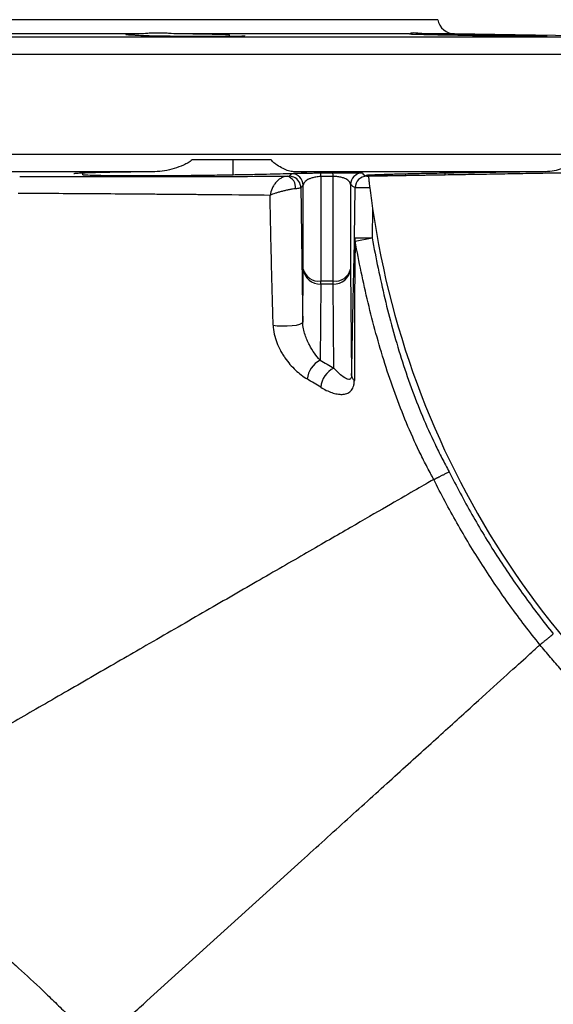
# Model space of a CAD drawing. Header units: millimetres. Extents: x 2544 to 3602, y 2373 to 3826.
# Tile 7 of 8: x 3054 to 3237, y 3489 to 3826. Entities that reach past the tile are written whole.
import ezdxf

# ---------------------------------------------------------------- set-up
doc = ezdxf.new("R2010")
doc.units = ezdxf.units.MM
doc.header["$LTSCALE"] = 2

msp = doc.modelspace()

# ---------------------------------------------------------------- linework, layer by layer
at = {"color": 7, "linetype": 'Continuous', "lineweight": 25}
for p, q in [((3197.08, 3826.24), (3039.08, 3826.24)), ((3094.8, 3821.38), (2983.35, 3821.38)), ((3187.39, 3821.38), (3108.58, 3821.38)), ((3125.67, 3820.6), (3125.67, 3821.02)), ((3187.43, 3821.41), (3187.39, 3821.38)), ((3262.18, 3820.34), (3202.86, 3821.38)), ((3139.94, 3778.24), (3112.89, 3778.24)), ((3126.89, 3773.12), (3126.89, 3778.24)), ((3100.1, 3774.14), (2978.05, 3774.14)), ((3075.46, 3773.12), (3075.46, 3773.66)), ((3233.97, 3774.14), (3147.67, 3774.14)), ((3173.31, 3772.59), (3262.18, 3774.14)), ((3199.65, 3773.12), (3199.65, 3773.64)), ((3150.97, 3740.74), (3150.97, 3769.48)), ((3156.97, 3772.46), (3156.97, 3736.72)), ((3161.18, 3736.72), (3161.18, 3772.5)), ((3167.18, 3769.75), (3167.18, 3740.74)), ((3168.58, 3751.51), (3168.79, 3768.65)), ((3174.7, 3761.57), (3174.58, 3751.44)), ((3168.58, 3751.51), (3174.58, 3751.44)), ((3168.76, 3750.38), (3174.58, 3751.44)), ((3150.79, 3722.52), (3150.97, 3740.74)), ((3167.18, 3740.74), (3167.55, 3704.3)), ((3156.97, 3735.61), (3156.71, 3709.55)), ((3156.97, 3736.72), (3161.18, 3736.72)), ((3156.97, 3735.61), (3156.97, 3736.72)), ((3161.18, 3735.61), (3156.97, 3735.61)), ((3161.18, 3735.61), (3161.18, 3736.72)), ((3161.47, 3706.86), (3161.18, 3735.61)), ((3097.4, 3490), (3150.42, 3538.02))]:
    msp.add_line(p, q, dxfattribs=at)
at = {"color": 8, "linetype": 'Continuous', "lineweight": 25}
for p, q in [((2815.97, 3820.34), (3262.18, 3820.34)), ((3202.86, 3821.38), (3193.09, 3821.38)), ((3268.08, 3814.35), (2810.08, 3814.35)), ((2810.08, 3780.14), (3268.08, 3780.14))]:
    msp.add_line(p, q, dxfattribs=at)
at = {"color": 7, "linetype": 'Continuous', "lineweight": 25, "flags": 128}
msp.add_lwpolyline([(3140.64, 3721.54), (3142.05, 3721.36), (3143.7, 3721.28), (3145.43, 3721.29), (3147.12, 3721.39), (3148.6, 3721.59), (3149.77, 3721.86), (3150.52, 3722.18), (3150.79, 3722.52)], dxfattribs=at)
at = {"color": 7, "linetype": 'Continuous', "lineweight": 25}
for centre, radius, start, end in [((3202.97, 3827.38), 6, 190.9274, 269), ((3146.97, 3769.43), 4, 0.6946, 90.5788), ((3135.52, 3772.4), 21.45, 0.157, 3.5551), ((3140.22, 3772.44), 20.96, 0.1595, 3.6366), ((3171.18, 3769.7), 4, 90.6772, 179.307), ((3144.61, 3768.96), 3.71, 349.3453, 76.8508), ((3146.14, 3768.59), 4, 0.6908, 66.5233), ((3172.79, 3768.61), 4, 90.9924, 179.3181), ((3468.62, 3804.24), 297, 188.2605, 239.0691), ((3172.29, 3751.51), 3.7, 179.992, 197.7615), ((3156.19, 3742.03), 5.37, 193.9568, 278.3834), ((3156.62, 3741.28), 5.67, 185.4545, 273.5341), ((3161.96, 3742.03), 5.37, 261.6166, 346.0432), ((3161.53, 3741.28), 5.67, 266.4659, 354.5455), ((3160.72, 3702.11), 8.45, 118.3471, 173.3145), ((3165.18, 3699.46), 8.28, 116.6026, 174.2644), ((3169.84, 3704.46), 2.3, 184.081, 233.5466)]:
    msp.add_arc(centre, radius, start, end, dxfattribs=at)
at = {"color": 8, "linetype": 'Continuous', "lineweight": 25}
msp.add_arc((3146.14, 3768.59), 4, 66.523, 90.787, dxfattribs=at)
at = {"color": 7, "linetype": 'Continuous', "lineweight": 25}
for points, knots in [([(3094.8, 3821.38), (3093.41, 3821.36), (3092.31, 3821.34), (3090.67, 3821.29), (3090.18, 3821.26), (3090.02, 3821.23)], [0, 0, 0, 0, 0.5, 0.5, 1, 1, 1, 1]), ([(3090.14, 3821.2), (3090.17, 3821.18), (3090.24, 3821.11), (3092.1, 3821.05), (3093.17, 3821.02)], [0, 0, 0, 0, 0.426219, 1, 1, 1, 1]), ([(3093.17, 3821.02), (3093.27, 3820.99), (3093.53, 3820.93), (3095.88, 3820.83), (3100.23, 3820.73), (3105.95, 3820.64), (3112.37, 3820.59), (3118.77, 3820.57), (3124.44, 3820.58), (3128.64, 3820.63), (3130.98, 3820.69), (3130.93, 3820.75), (3130.92, 3820.77)], [0, 0, 0, 0, 0.072438, 0.179995, 0.287554, 0.395105, 0.502644, 0.610168, 0.717684, 0.825199, 0.93272, 1, 1, 1, 1]), ([(3108.58, 3821.38), (3107.29, 3821.39), (3106.01, 3821.48), (3104.12, 3821.59), (3103.49, 3821.62), (3102.26, 3821.67), (3101.65, 3821.68), (3100.48, 3821.68), (3099.9, 3821.67), (3098.78, 3821.62), (3098.23, 3821.59), (3096.64, 3821.48), (3095.68, 3821.39), (3094.8, 3821.38)], [0, 0, 0, 0, 0.25, 0.25, 0.375, 0.375, 0.5, 0.5, 0.625, 0.625, 0.75, 0.75, 1, 1, 1, 1]), ([(3125.67, 3821.02), (3125.31, 3821.05), (3124.61, 3821.08), (3122.58, 3821.16), (3121.29, 3821.19), (3118.96, 3821.24), (3118.13, 3821.26), (3116.4, 3821.29), (3115.48, 3821.3), (3112.62, 3821.34), (3110.63, 3821.36), (3108.58, 3821.38)], [0, 0, 0, 0, 0.25, 0.25, 0.5, 0.5, 0.625, 0.625, 0.75, 0.75, 1, 1, 1, 1]), ([(3187.39, 3821.38), (3187.42, 3821.37), (3187.54, 3821.36), (3187.95, 3821.34), (3188.24, 3821.33), (3188.99, 3821.3), (3189.44, 3821.29), (3190.49, 3821.26), (3191.09, 3821.24), (3192.44, 3821.21), (3193.16, 3821.19), (3194.73, 3821.16), (3195.57, 3821.14), (3198.25, 3821.08), (3200.15, 3821.05), (3202.17, 3821.02)], [0, 0, 0, 0, 0.125, 0.125, 0.25, 0.25, 0.375, 0.375, 0.5, 0.5, 0.625, 0.625, 0.75, 0.75, 1, 1, 1, 1]), ([(3193.09, 3821.38), (3192.37, 3821.39), (3191.72, 3821.44), (3190.53, 3821.56), (3190, 3821.62), (3189.07, 3821.69), (3188.68, 3821.69), (3188.04, 3821.65), (3187.8, 3821.6), (3187.64, 3821.54)], [0, 0, 0, 0, 0.25, 0.25, 0.5, 0.5, 0.75, 0.75, 1, 1, 1, 1]), ([(3215.63, 3821.02), (3213.95, 3821.05), (3212.11, 3821.08), (3208.14, 3821.16), (3206.12, 3821.19), (3203.05, 3821.24), (3202.04, 3821.26), (3200.08, 3821.29), (3199.11, 3821.3), (3196.29, 3821.34), (3194.59, 3821.36), (3193.09, 3821.38)], [0, 0, 0, 0, 0.25, 0.25, 0.5, 0.5, 0.625, 0.625, 0.75, 0.75, 1, 1, 1, 1]), ([(3202.17, 3821.02), (3203.28, 3820.99), (3204.51, 3820.96), (3206.5, 3820.92), (3207.2, 3820.91), (3208.63, 3820.88), (3209.35, 3820.87), (3210.83, 3820.84), (3211.58, 3820.83), (3213.11, 3820.8), (3213.9, 3820.79), (3216.22, 3820.75), (3217.76, 3820.73), (3220.05, 3820.7), (3220.81, 3820.69), (3222.28, 3820.67), (3222.99, 3820.66), (3224.39, 3820.64), (3225.07, 3820.64), (3226.39, 3820.62), (3227.02, 3820.61), (3228.21, 3820.6), (3228.78, 3820.6), (3229.84, 3820.59), (3230.35, 3820.59), (3231.74, 3820.58), (3232.5, 3820.57), (3233.39, 3820.57), (3233.64, 3820.57), (3234.06, 3820.58), (3234.22, 3820.58), (3234.44, 3820.59), (3234.51, 3820.59), (3234.55, 3820.6), (3234.52, 3820.6), (3234.3, 3820.62), (3233.96, 3820.63), (3232.91, 3820.67), (3232.22, 3820.69), (3230.94, 3820.72), (3230.46, 3820.73), (3229.45, 3820.75), (3228.91, 3820.77), (3227.77, 3820.79), (3227.17, 3820.8), (3225.9, 3820.83), (3225.23, 3820.84), (3223.18, 3820.88), (3221.75, 3820.91), (3219.48, 3820.95), (3218.71, 3820.96), (3217.18, 3820.99), (3216.41, 3821), (3215.63, 3821.02)], [0, 0, 0, 0, 0.0625, 0.0625, 0.09375, 0.09375, 0.125, 0.125, 0.15625, 0.15625, 0.1875, 0.1875, 0.25, 0.25, 0.28125, 0.28125, 0.3125, 0.3125, 0.34375, 0.34375, 0.375, 0.375, 0.40625, 0.40625, 0.4375, 0.4375, 0.5, 0.5, 0.53125, 0.53125, 0.5625, 0.5625, 0.59375, 0.59375, 0.625, 0.625, 0.6875, 0.6875, 0.75, 0.75, 0.78125, 0.78125, 0.8125, 0.8125, 0.84375, 0.84375, 0.875, 0.875, 0.9375, 0.9375, 0.96875, 0.96875, 1, 1, 1, 1]), ([(3112.89, 3778.24), (3112.45, 3777.85), (3111.98, 3777.52), (3110.99, 3776.93), (3110.47, 3776.66), (3108.9, 3775.94), (3107.83, 3775.55), (3105.65, 3774.89), (3104.54, 3774.63), (3102.32, 3774.26), (3101.21, 3774.15), (3100.1, 3774.14)], [0, 0, 0, 0, 0.125, 0.125, 0.25, 0.25, 0.5, 0.5, 0.75, 0.75, 1, 1, 1, 1]), ([(3147.67, 3774.14), (3147.14, 3774.15), (3146.56, 3774.26), (3145.66, 3774.54), (3145.34, 3774.65), (3144.7, 3774.9), (3144.37, 3775.05), (3143.37, 3775.54), (3142.68, 3775.94), (3141.63, 3776.66), (3141.28, 3776.93), (3140.59, 3777.52), (3140.25, 3777.85), (3139.94, 3778.24)], [0, 0, 0, 0, 0.25, 0.25, 0.375, 0.375, 0.5, 0.5, 0.75, 0.75, 0.875, 0.875, 1, 1, 1, 1]), ([(3244.32, 3778.24), (3244.02, 3777.85), (3243.69, 3777.52), (3242.98, 3776.93), (3242.6, 3776.66), (3241.43, 3775.94), (3240.59, 3775.55), (3238.85, 3774.89), (3237.92, 3774.63), (3235.99, 3774.26), (3235, 3774.15), (3233.97, 3774.14)], [0, 0, 0, 0, 0.125, 0.125, 0.25, 0.25, 0.5, 0.5, 0.75, 0.75, 1, 1, 1, 1]), ([(3100.1, 3774.14), (3098.2, 3774.12), (3094.41, 3774.08), (3089, 3774), (3083.97, 3773.91), (3079.56, 3773.81), (3076.08, 3773.69), (3073.65, 3773.58), (3072.32, 3773.47), (3072.3, 3773.41), (3072.29, 3773.38)], [0, 0, 0, 0, 0.1196838, 0.2393677, 0.3727694, 0.5061712, 0.6395885, 0.7730059, 0.9064362, 1, 1, 1, 1]), ([(3075.46, 3773.12), (3075.94, 3773.07), (3076.76, 3773.03), (3078.18, 3772.98), (3078.48, 3772.98), (3079.13, 3772.96), (3079.48, 3772.95), (3080.57, 3772.92), (3082.15, 3772.89), (3084.01, 3772.87), (3085.5, 3772.85), (3086.01, 3772.85), (3087.07, 3772.84), (3087.61, 3772.84), (3090.37, 3772.82), (3092.75, 3772.81), (3096.61, 3772.81), (3097.92, 3772.81), (3100.57, 3772.82), (3101.92, 3772.82), (3103.96, 3772.84), (3104.65, 3772.84), (3106.03, 3772.85), (3106.73, 3772.85), (3108.81, 3772.87), (3110.18, 3772.88), (3112.92, 3772.91), (3114.27, 3772.92), (3116.96, 3772.96), (3118.3, 3772.98), (3122.17, 3773.03), (3124.61, 3773.07), (3126.89, 3773.12)], [0, 0, 0, 0, 0.125, 0.125, 0.15625, 0.15625, 0.1875, 0.1875, 0.25, 0.3125, 0.3125, 0.34375, 0.34375, 0.375, 0.375, 0.5, 0.5, 0.5625, 0.5625, 0.625, 0.625, 0.65625, 0.65625, 0.6875, 0.6875, 0.75, 0.75, 0.8125, 0.8125, 0.875, 0.875, 1, 1, 1, 1]), ([(3126.89, 3773.12), (3128.94, 3773.15), (3133.04, 3773.22), (3138.5, 3773.33), (3143.22, 3773.45), (3147.07, 3773.56), (3149.9, 3773.68), (3151.75, 3773.79), (3152.03, 3773.86), (3152.16, 3773.89)], [0, 0, 0, 0, 0.142846, 0.285692, 0.428549, 0.571406, 0.714271, 0.857137, 1, 1, 1, 1]), ([(3146.93, 3773.43), (3146.94, 3773.44), (3147, 3773.46), (3147.21, 3773.48), (3147.36, 3773.49), (3147.97, 3773.53), (3148.56, 3773.56), (3149.8, 3773.6), (3150.27, 3773.61), (3151.06, 3773.63), (3151.33, 3773.64), (3151.92, 3773.65), (3152.23, 3773.66), (3152.88, 3773.67), (3153.21, 3773.68), (3153.91, 3773.69), (3154.27, 3773.7), (3155.38, 3773.71), (3156.14, 3773.72), (3156.93, 3773.73)], [0, 0, 0, 0, 0.125, 0.125, 0.25, 0.25, 0.5, 0.5, 0.625, 0.625, 0.6875, 0.6875, 0.75, 0.75, 0.8125, 0.8125, 0.875, 0.875, 1, 1, 1, 1]), ([(3152.13, 3773.9), (3152.05, 3773.93), (3151.89, 3773.99), (3150.36, 3774.07), (3148.57, 3774.12), (3147.67, 3774.14)], [0, 0, 0, 0, 0.325232, 0.662616, 1, 1, 1, 1]), ([(3161.14, 3773.77), (3161.53, 3773.78), (3161.92, 3773.78), (3162.69, 3773.79), (3163.07, 3773.79), (3164.18, 3773.8), (3164.87, 3773.8), (3166.17, 3773.8), (3166.75, 3773.8), (3167.81, 3773.8), (3168.28, 3773.8), (3169.11, 3773.79), (3169.46, 3773.78), (3170.06, 3773.77), (3170.31, 3773.76), (3170.91, 3773.74), (3171.11, 3773.72), (3171.13, 3773.7)], [0, 0, 0, 0, 0.0625, 0.0625, 0.125, 0.125, 0.25, 0.25, 0.375, 0.375, 0.5, 0.5, 0.625, 0.625, 0.75, 0.75, 1, 1, 1, 1]), ([(3172.44, 3772.85), (3172.56, 3772.84), (3172.83, 3772.83), (3173.66, 3772.81), (3174.23, 3772.81), (3175.65, 3772.81), (3176.5, 3772.81), (3178.45, 3772.83), (3179.55, 3772.84), (3181.4, 3772.86), (3182.04, 3772.86), (3183.37, 3772.88), (3184.06, 3772.89), (3186.2, 3772.91), (3187.71, 3772.94), (3190.13, 3772.97), (3190.96, 3772.98), (3192.63, 3773.01), (3193.48, 3773.02), (3196.06, 3773.06), (3197.83, 3773.09), (3199.65, 3773.12)], [0, 0, 0, 0, 0.125, 0.125, 0.25, 0.25, 0.375, 0.375, 0.5, 0.5, 0.5625, 0.5625, 0.625, 0.625, 0.75, 0.75, 0.8125, 0.8125, 0.875, 0.875, 1, 1, 1, 1]), ([(3178.35, 3773.12), (3177.36, 3773.09), (3175.37, 3773.03), (3173.48, 3772.96), (3172.46, 3772.9), (3172.48, 3772.87), (3172.49, 3772.87)], [0, 0, 0, 0, 0.276065, 0.552129, 0.828208, 1, 1, 1, 1]), ([(3233.97, 3774.14), (3232.74, 3774.13), (3231.48, 3774.11), (3229.53, 3774.09), (3228.88, 3774.08), (3227.55, 3774.06), (3226.88, 3774.06), (3223.5, 3774.01), (3220.76, 3773.98), (3216.6, 3773.92), (3215.21, 3773.9), (3212.4, 3773.86), (3211.01, 3773.83), (3206.88, 3773.77), (3204.19, 3773.72), (3200.91, 3773.66), (3200.26, 3773.65), (3198.98, 3773.63), (3198.34, 3773.61), (3196.47, 3773.58), (3195.26, 3773.55), (3192.92, 3773.51), (3191.79, 3773.48), (3189.6, 3773.43), (3188.54, 3773.41), (3185.55, 3773.34), (3183.78, 3773.29), (3181.47, 3773.22), (3180.75, 3773.2), (3179.45, 3773.16), (3178.86, 3773.14), (3178.35, 3773.12)], [0, 0, 0, 0, 0.0625, 0.0625, 0.09375, 0.09375, 0.125, 0.125, 0.25, 0.25, 0.3125, 0.3125, 0.375, 0.375, 0.5, 0.5, 0.53125, 0.53125, 0.5625, 0.5625, 0.625, 0.625, 0.6875, 0.6875, 0.75, 0.75, 0.875, 0.875, 0.9375, 0.9375, 1, 1, 1, 1]), ([(3199.65, 3773.12), (3202.2, 3773.16), (3204.85, 3773.2), (3208.29, 3773.26), (3208.98, 3773.27), (3210.37, 3773.29), (3211.06, 3773.3), (3213.14, 3773.34), (3214.52, 3773.36), (3217.3, 3773.41), (3218.69, 3773.43), (3221.47, 3773.48), (3222.86, 3773.51), (3226.95, 3773.58), (3229.58, 3773.63), (3233.38, 3773.7), (3234.64, 3773.72), (3237.05, 3773.77), (3238.21, 3773.79), (3240.44, 3773.83), (3241.51, 3773.86), (3243.05, 3773.89), (3243.55, 3773.9), (3244.54, 3773.92), (3245.02, 3773.93), (3247.34, 3773.98), (3248.96, 3774.01), (3251.01, 3774.06), (3251.64, 3774.08), (3252.76, 3774.11), (3253.25, 3774.13), (3253.67, 3774.14)], [0, 0, 0, 0, 0.125, 0.125, 0.15625, 0.15625, 0.1875, 0.1875, 0.25, 0.25, 0.3125, 0.3125, 0.375, 0.375, 0.5, 0.5, 0.5625, 0.5625, 0.625, 0.625, 0.6875, 0.6875, 0.71875, 0.71875, 0.75, 0.75, 0.875, 0.875, 0.9375, 0.9375, 1, 1, 1, 1]), ([(3053.78, 3772.51), (3056.01, 3772.51), (3058.24, 3772.51), (3062.65, 3772.51), (3064.85, 3772.51), (3071.38, 3772.52), (3075.68, 3772.52), (3084.15, 3772.52), (3088.33, 3772.53), (3094.51, 3772.53), (3096.56, 3772.53), (3100.61, 3772.54), (3102.62, 3772.54), (3108.53, 3772.54), (3112.36, 3772.54), (3117.92, 3772.55), (3119.75, 3772.55), (3123.34, 3772.55), (3125.1, 3772.55), (3133.67, 3772.56), (3139.89, 3772.56), (3145.46, 3772.57)], [0, 0, 0, 0, 0.0625, 0.0625, 0.125, 0.125, 0.25, 0.25, 0.375, 0.375, 0.4375, 0.4375, 0.5, 0.5, 0.625, 0.625, 0.6875, 0.6875, 0.75, 0.75, 1, 1, 1, 1]), ([(3145.46, 3772.57), (3145.13, 3772.56), (3144.81, 3772.51), (3144.14, 3772.32), (3143.8, 3772.18), (3143.15, 3771.82), (3142.83, 3771.6), (3142.22, 3771.11), (3141.92, 3770.82), (3141.38, 3770.2), (3141.13, 3769.87), (3140.68, 3769.17), (3140.47, 3768.8), (3139.94, 3767.65), (3139.7, 3766.84), (3139.57, 3766.04)], [0, 0, 0, 0, 0.125, 0.125, 0.25, 0.25, 0.375, 0.375, 0.5, 0.5, 0.625, 0.625, 0.75, 0.75, 1, 1, 1, 1]), ([(3145.46, 3772.57), (3145.66, 3772.57), (3145.81, 3772.58), (3146.03, 3772.59), (3146.08, 3772.59), (3146.09, 3772.59)], [0, 0, 0, 0, 0.5, 0.5, 1, 1, 1, 1]), ([(3156.97, 3772.46), (3156.68, 3772.45), (3156.4, 3772.44), (3155.84, 3772.39), (3155.57, 3772.36), (3154.81, 3772.24), (3154.38, 3772.13), (3153.6, 3771.9), (3153.27, 3771.78), (3152.69, 3771.52), (3152.44, 3771.38), (3151.79, 3770.96), (3151.49, 3770.67), (3151.09, 3770.08), (3150.98, 3769.78), (3150.97, 3769.48)], [0, 0, 0, 0, 0.0625, 0.0625, 0.125, 0.125, 0.25, 0.25, 0.375, 0.375, 0.5, 0.5, 0.75, 0.75, 1, 1, 1, 1]), ([(3167.18, 3769.75), (3167.17, 3770.04), (3167.07, 3770.33), (3166.67, 3770.9), (3166.37, 3771.18), (3165.73, 3771.58), (3165.48, 3771.71), (3164.89, 3771.95), (3164.56, 3772.07), (3163.98, 3772.22), (3163.77, 3772.27), (3163.32, 3772.35), (3163.08, 3772.39), (3162.58, 3772.45), (3162.31, 3772.47), (3161.75, 3772.5), (3161.47, 3772.51), (3161.18, 3772.5)], [0, 0, 0, 0, 0.25, 0.25, 0.5, 0.5, 0.625, 0.625, 0.75, 0.75, 0.8125, 0.8125, 0.875, 0.875, 0.9375, 0.9375, 1, 1, 1, 1]), ([(3172.72, 3772.61), (3172.72, 3772.6), (3172.77, 3772.6), (3172.98, 3772.61), (3173.12, 3772.61), (3173.31, 3772.61)], [0, 0, 0, 0, 0.5, 0.5, 1, 1, 1, 1]), ([(3173.31, 3772.61), (3173.31, 3772.61), (3173.32, 3772.54), (3173.34, 3772.28), (3173.36, 3772.17), (3173.39, 3771.9), (3173.4, 3771.74), (3173.44, 3771.37), (3173.47, 3771.17), (3173.52, 3770.74), (3173.54, 3770.49), (3173.63, 3769.75), (3173.69, 3769.2), (3173.76, 3768.64)], [0, 0, 0, 0, 0.25, 0.25, 0.375, 0.375, 0.5, 0.5, 0.625, 0.625, 0.75, 0.75, 1, 1, 1, 1]), ([(3139.57, 3766.04), (3134.22, 3766.1), (3128.28, 3766.15), (3120.14, 3766.22), (3118.47, 3766.24), (3115.09, 3766.27), (3113.37, 3766.28), (3108.13, 3766.32), (3104.53, 3766.35), (3098.96, 3766.4), (3097.08, 3766.41), (3093.27, 3766.44), (3091.36, 3766.45), (3085.57, 3766.5), (3081.66, 3766.53), (3069.77, 3766.61), (3061.64, 3766.66), (3053.29, 3766.71)], [0, 0, 0, 0, 0.25, 0.25, 0.3125, 0.3125, 0.375, 0.375, 0.5, 0.5, 0.5625, 0.5625, 0.625, 0.625, 0.75, 0.75, 1, 1, 1, 1]), ([(3148.26, 3768.27), (3147.95, 3768.25), (3147.62, 3768.21), (3146.9, 3768.1), (3146.52, 3768.04), (3145.73, 3767.89), (3145.32, 3767.81), (3144.51, 3767.62), (3144.1, 3767.52), (3143.29, 3767.31), (3142.89, 3767.2), (3142.13, 3766.98), (3141.76, 3766.86), (3140.7, 3766.51), (3140.07, 3766.27), (3139.57, 3766.04)], [0, 0, 0, 0, 0.125, 0.125, 0.25, 0.25, 0.375, 0.375, 0.5, 0.5, 0.625, 0.625, 0.75, 0.75, 1, 1, 1, 1]), ([(3140.64, 3721.54), (3140.44, 3728.92), (3140.25, 3736.32), (3139.89, 3751.15), (3139.73, 3758.58), (3139.57, 3766.04)], [0, 0, 0, 0, 0.5, 0.5, 1, 1, 1, 1]), ([(3150.14, 3768.64), (3150.14, 3768.61), (3150.09, 3768.58), (3149.92, 3768.51), (3149.8, 3768.48), (3149.48, 3768.42), (3149.28, 3768.38), (3148.82, 3768.33), (3148.55, 3768.3), (3148.26, 3768.27)], [0, 0, 0, 0, 0.25, 0.25, 0.5, 0.5, 0.75, 0.75, 1, 1, 1, 1]), ([(3150.14, 3768.64), (3150.25, 3760.9), (3150.35, 3753.19), (3150.57, 3737.82), (3150.68, 3730.16), (3150.79, 3722.52)], [0, 0, 0, 0, 0.5, 0.5, 1, 1, 1, 1]), ([(3173.76, 3768.64), (3173.07, 3768.64), (3172.42, 3768.64), (3171.51, 3768.64), (3171.22, 3768.64), (3170.69, 3768.65), (3170.45, 3768.65), (3169.77, 3768.65), (3169.41, 3768.65), (3168.92, 3768.65), (3168.79, 3768.65), (3168.79, 3768.65)], [0, 0, 0, 0, 0.25, 0.25, 0.375, 0.375, 0.5, 0.5, 0.75, 0.75, 1, 1, 1, 1]), ([(3167.55, 3704.3), (3167.64, 3708.56), (3167.72, 3712.77), (3167.89, 3721.1), (3167.98, 3725.22), (3168.1, 3731.26), (3168.15, 3733.26), (3168.23, 3737.18), (3168.28, 3739.11), (3168.36, 3742.87), (3168.41, 3744.71), (3168.49, 3748.25), (3168.54, 3749.94), (3168.58, 3751.51)], [0, 0, 0, 0, 0.25, 0.25, 0.5, 0.5, 0.625, 0.625, 0.75, 0.75, 0.875, 0.875, 1, 1, 1, 1]), ([(3168.76, 3750.38), (3168.73, 3748.77), (3168.71, 3747.04), (3168.67, 3743.43), (3168.65, 3741.57), (3168.61, 3737.74), (3168.59, 3735.79), (3168.56, 3731.82), (3168.55, 3729.8), (3168.52, 3723.69), (3168.5, 3719.54), (3168.48, 3711.14), (3168.47, 3706.9), (3168.48, 3702.62)], [0, 0, 0, 0, 0.125, 0.125, 0.25, 0.25, 0.375, 0.375, 0.5, 0.5, 0.75, 0.75, 1, 1, 1, 1]), ([(3195.7, 3668.67), (3195.49, 3669.07), (3195.27, 3669.46), (3194.84, 3670.26), (3194.2, 3671.45), (3192.73, 3674.24), (3191.53, 3676.65), (3189.19, 3681.51), (3187.72, 3684.79), (3183.57, 3694.73), (3181.13, 3701.5), (3176.77, 3715.25), (3174.87, 3722.2), (3171.51, 3736.22), (3170.05, 3743.28), (3168.76, 3750.38)], [0, 0, 0, 0, 0.015625, 0.015625, 0.03125, 0.0625, 0.125, 0.125, 0.25, 0.25, 0.5, 0.5, 0.75, 0.75, 1, 1, 1, 1]), ([(3174.58, 3751.44), (3175.85, 3744.48), (3177.28, 3737.56), (3180.57, 3723.82), (3182.42, 3717.01), (3186.69, 3703.51), (3189.08, 3696.87), (3193.16, 3687.12), (3194.6, 3683.9), (3196.9, 3679.13), (3197.68, 3677.55), (3199.31, 3674.41), (3200.14, 3672.85), (3201, 3671.3)], [0, 0, 0, 0, 0.25, 0.25, 0.5, 0.5, 0.75, 0.75, 0.875, 0.875, 0.9375, 0.9375, 1, 1, 1, 1]), ([(3156.71, 3709.55), (3156.07, 3710.25), (3155.44, 3711.03), (3154.21, 3712.78), (3153.61, 3713.74), (3152.79, 3715.33), (3152.52, 3715.88), (3152.02, 3717.04), (3151.79, 3717.65), (3151.37, 3718.93), (3151.18, 3719.59), (3150.97, 3720.66), (3150.91, 3721.02), (3150.82, 3721.75), (3150.79, 3722.13), (3150.79, 3722.52)], [0, 0, 0, 0, 0.25, 0.25, 0.5, 0.5, 0.625, 0.625, 0.75, 0.75, 0.875, 0.875, 0.9375, 0.9375, 1, 1, 1, 1]), ([(3140.64, 3721.54), (3140.67, 3720.52), (3140.8, 3719.51), (3141.24, 3717.52), (3141.55, 3716.53), (3142.27, 3714.64), (3142.69, 3713.73), (3143.39, 3712.42), (3143.64, 3711.99), (3144.15, 3711.15), (3144.42, 3710.74), (3145.24, 3709.56), (3145.81, 3708.82), (3147.02, 3707.42), (3147.65, 3706.76), (3149.6, 3704.93), (3150.95, 3703.91), (3152.33, 3703.1)], [0, 0, 0, 0, 0.125, 0.125, 0.25, 0.25, 0.375, 0.375, 0.4375, 0.4375, 0.5, 0.5, 0.625, 0.625, 0.75, 0.75, 1, 1, 1, 1]), ([(3167.55, 3704.3), (3167.55, 3703.97), (3167.5, 3703.73), (3167.37, 3703.36), (3167.28, 3703.25), (3167.09, 3703.08), (3166.99, 3703.03), (3166.77, 3702.97), (3166.66, 3702.96), (3166.31, 3702.99), (3166.06, 3703.06), (3165.54, 3703.29), (3165.27, 3703.44), (3164.44, 3703.97), (3163.87, 3704.43), (3162.68, 3705.52), (3162.08, 3706.15), (3161.47, 3706.86)], [0, 0, 0, 0, 0.0625, 0.0625, 0.125, 0.125, 0.1875, 0.1875, 0.25, 0.25, 0.375, 0.375, 0.5, 0.5, 0.75, 0.75, 1, 1, 1, 1]), ([(3156.95, 3700.28), (3158.24, 3699.47), (3159.51, 3698.85), (3161.38, 3698.22), (3161.99, 3698.06), (3163.17, 3697.86), (3163.75, 3697.82), (3164.57, 3697.85), (3164.84, 3697.88), (3165.36, 3697.97), (3165.61, 3698.04), (3166.34, 3698.3), (3166.79, 3698.55), (3167.37, 3699.1), (3167.55, 3699.32), (3167.87, 3699.8), (3168.01, 3700.07), (3168.24, 3700.69), (3168.33, 3701.03), (3168.45, 3701.78), (3168.48, 3702.18), (3168.48, 3702.62)], [0, 0, 0, 0, 0.25, 0.25, 0.375, 0.375, 0.5, 0.5, 0.5625, 0.5625, 0.625, 0.625, 0.75, 0.75, 0.8125, 0.8125, 0.875, 0.875, 0.9375, 0.9375, 1, 1, 1, 1]), ([(3195.7, 3668.67), (3195.44, 3668.52), (3193.9, 3667.63), (3189.43, 3665.05), (3180.03, 3659.62), (3167.57, 3652.43), (3152.48, 3643.72), (3135.29, 3633.79), (3116.61, 3623.01), (3103.59, 3615.49), (3097.06, 3611.72)], [0.5265652, 0.5265652, 0.5265652, 0.5265652, 0.5334817, 0.5629424, 0.5924031, 0.6218639, 0.6513246, 0.6807853, 0.710246, 0.7397067, 0.7397067, 0.7397067, 0.7397067]), ([(3195.7, 3668.67), (3195.72, 3668.68), (3195.76, 3668.7), (3195.85, 3668.74), (3195.95, 3668.79), (3196.08, 3668.86), (3196.24, 3668.93), (3196.42, 3669.02), (3196.63, 3669.13), (3196.88, 3669.25), (3197.15, 3669.39), (3197.46, 3669.54), (3197.8, 3669.71), (3198.17, 3669.89), (3198.58, 3670.1), (3199.01, 3670.31), (3199.48, 3670.54), (3199.97, 3670.79), (3200.48, 3671.04), (3200.83, 3671.22), (3201, 3671.3)], [0, 0, 0, 0, 0.040564, 0.082891, 0.12698, 0.172833, 0.220449, 0.269829, 0.320973, 0.373881, 0.428553, 0.484989, 0.54319, 0.603155, 0.664885, 0.728379, 0.793638, 0.860661, 0.929448, 1, 1, 1, 1]), ([(3232.1, 3612.01), (3230.33, 3614.19), (3228.59, 3616.4), (3225.18, 3620.87), (3223.5, 3623.12), (3218.56, 3629.96), (3215.39, 3634.61), (3209.31, 3644.07), (3206.4, 3648.89), (3202.23, 3656.22), (3200.88, 3658.69), (3198.24, 3663.65), (3196.95, 3666.16), (3195.7, 3668.67)], [0, 0, 0, 0, 0.125, 0.125, 0.25, 0.25, 0.5, 0.5, 0.75, 0.75, 0.875, 0.875, 1, 1, 1, 1]), ([(3201, 3671.3), (3203.45, 3666.36), (3206.04, 3661.49), (3211.48, 3651.9), (3214.34, 3647.18), (3220.3, 3637.91), (3223.4, 3633.35), (3229.86, 3624.41), (3233.2, 3620.03), (3236.67, 3615.75)], [0, 0, 0, 0, 0.25, 0.25, 0.5, 0.5, 0.75, 0.75, 1, 1, 1, 1]), ([(3232.1, 3612.01), (3232.12, 3612.02), (3232.15, 3612.05), (3232.23, 3612.11), (3232.32, 3612.19), (3232.44, 3612.29), (3232.59, 3612.41), (3232.77, 3612.56), (3232.99, 3612.73), (3233.24, 3612.94), (3233.54, 3613.18), (3233.87, 3613.45), (3234.24, 3613.76), (3234.66, 3614.1), (3235.11, 3614.47), (3235.61, 3614.87), (3236.13, 3615.3), (3236.49, 3615.6), (3236.67, 3615.75)], [0, 0, 0, 0, 0.039851, 0.082723, 0.128616, 0.177529, 0.229463, 0.284416, 0.34239, 0.403383, 0.467395, 0.534427, 0.604477, 0.677546, 0.753633, 0.832738, 0.91486, 1, 1, 1, 1]), ([(3097.06, 3611.72), (3094.23, 3610.09), (3088.41, 3606.73), (3079.36, 3601.5), (3070.26, 3596.25), (3061.41, 3591.14), (3053.08, 3586.33), (3042.9, 3580.45), (3036.47, 3576.74), (3032.69, 3574.56)], [0.7397067, 0.7397067, 0.7397067, 0.7397067, 0.7524809, 0.7652551, 0.7780293, 0.7908035, 0.8035776, 0.8163518, 0.8419002, 0.8419002, 0.8419002, 0.8419002]), ([(3150.42, 3538.02), (3155.68, 3542.79), (3166.25, 3552.36), (3181.61, 3566.28), (3195.89, 3579.21), (3208.52, 3590.64), (3218.99, 3600.13), (3226.9, 3607.29), (3230.61, 3610.66), (3231.9, 3611.82), (3232.1, 3612.01)], [0.5272111, 0.5272111, 0.5272111, 0.5272111, 0.5566719, 0.5861326, 0.6155933, 0.645054, 0.6745147, 0.7039754, 0.7334362, 0.7397067, 0.7397067, 0.7397067, 0.7397067]), ([(3372.23, 3502.03), (3369.28, 3504.32), (3366.31, 3506.58), (3360.33, 3511.05), (3357.32, 3513.26), (3348.23, 3519.79), (3342.08, 3524.03), (3329.63, 3532.27), (3323.33, 3536.28), (3315.35, 3541.14), (3313.75, 3542.11), (3310.54, 3544.02), (3308.94, 3544.99), (3304.18, 3547.95), (3297.91, 3552), (3291.78, 3556.28), (3285.73, 3560.68), (3282.75, 3562.93), (3273.95, 3569.84), (3268.28, 3574.64), (3257.3, 3584.64), (3252, 3589.83), (3244.32, 3597.93), (3241.81, 3600.67), (3238.12, 3604.87), (3236.29, 3606.98), (3234.49, 3609.13), (3233.29, 3610.56), (3232.69, 3611.29), (3232.1, 3612.01)], [0, 0, 0, 0, 0.0625, 0.0625, 0.125, 0.125, 0.25, 0.25, 0.375, 0.375, 0.40625, 0.40625, 0.4375, 0.4375, 0.5, 0.5625, 0.5625, 0.625, 0.625, 0.75, 0.75, 0.875, 0.875, 0.9375, 0.9375, 0.96875, 0.984375, 0.984375, 1, 1, 1, 1]), ([(3039.7, 3512.52), (3039.72, 3512.51), (3039.75, 3512.49), (3039.8, 3512.45), (3039.89, 3512.39), (3040.08, 3512.26), (3040.25, 3512.15), (3040.58, 3511.92), (3040.81, 3511.76), (3041.27, 3511.44), (3041.5, 3511.27), (3041.98, 3510.93), (3042.22, 3510.75), (3043.48, 3509.8), (3044.57, 3508.92), (3046.9, 3506.98), (3048.14, 3505.91), (3050.73, 3503.65), (3052.06, 3502.46), (3056.1, 3498.78), (3058.9, 3496.2), (3063.14, 3492.15), (3064.57, 3490.77), (3067.43, 3487.97), (3068.86, 3486.56), (3070.29, 3485.12)], [0, 0, 0, 0, 0.003906, 0.003906, 0.007813, 0.015625, 0.03125, 0.03125, 0.0625, 0.0625, 0.09375, 0.09375, 0.125, 0.125, 0.25, 0.25, 0.375, 0.375, 0.5, 0.5, 0.75, 0.75, 0.875, 0.875, 1, 1, 1, 1]), ([(3086.49, 3480.11), (3086.54, 3480.16), (3088.51, 3481.94), (3092.32, 3485.39), (3095.77, 3488.52), (3097.4, 3490)], [0.84190018, 0.84190018, 0.84190018, 0.84190018, 0.84213599, 0.85011704, 0.85809808, 0.85809808, 0.85809808, 0.85809808])]:
    msp.add_open_spline(points, degree=3, knots=knots, dxfattribs=at)
for points in [[(3146.09, 3772.59), (3146.37, 3772.83), (3146.65, 3773.12), (3146.93, 3773.43)], [(3156.93, 3773.73), (3158.33, 3773.74), (3159.74, 3773.76), (3161.14, 3773.77)], [(3171.13, 3773.7), (3171.66, 3773.16), (3172.18, 3772.71), (3172.72, 3772.61)], [(3150.97, 3769.48), (3150.7, 3769.17), (3150.42, 3768.88), (3150.14, 3768.64)], [(3161.18, 3772.5), (3159.78, 3772.49), (3158.38, 3772.47), (3156.97, 3772.46)], [(3168.79, 3768.65), (3168.25, 3768.76), (3167.71, 3769.21), (3167.18, 3769.75)], [(3173.76, 3768.64), (3174.05, 3766.28), (3174.36, 3763.92), (3174.7, 3761.57)], [(3156.71, 3709.55), (3158.33, 3708.66), (3159.91, 3707.77), (3161.47, 3706.86)], [(3156.95, 3700.28), (3155.43, 3701.23), (3153.9, 3702.17), (3152.33, 3703.1)]]:
    msp.add_open_spline(points, degree=3, dxfattribs=at)

doc.saveas('drawing.dxf')
